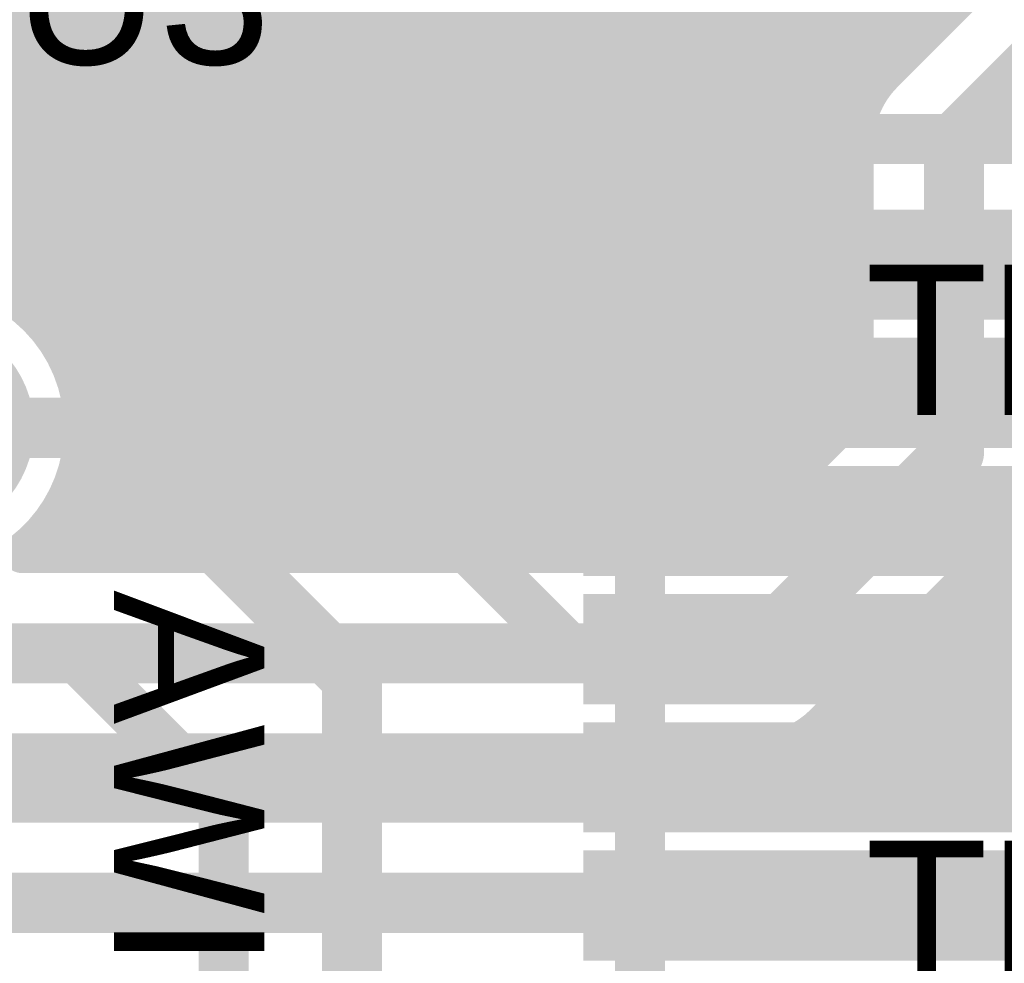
# Model space of a CAD drawing. Extents: x 7.17 to 14.1, y 4 to 11.75.
# Tile 84 of 189: x 9.45 to 9.64, y 7.4 to 7.59. Entities that reach past the tile are written whole.
import ezdxf

# ---------------------------------------------------------------- set-up
doc = ezdxf.new("R2010")
doc.units = 0
doc.layers.get('0').update_dxf_attribs({"linetype": 'CONTINUOUS'})
for name, color, linetype in [('BOTTOMLAYER', 5, 'CONTINUOUS'), ('BOTTOMSOLDER', 6, 'CONTINUOUS'), ('MECHANICAL1', 6, 'CONTINUOUS'), ('TOPLAYER', 1, 'CONTINUOUS'), ('TOPOVERLAY', 2, 'CONTINUOUS'), ('TOPPASTE', 8, 'CONTINUOUS'), ('TOPSOLDER', 216, 'CONTINUOUS')]:
    doc.layers.add(name, color=color, linetype=linetype)

# ---------------------------------------------------------------- blocks, each defined once
blk = doc.blocks.new('SSOP_28_110')
at = {"layer": 'TOPLAYER'}
for points in [[(0.2153, -0.007082), (0.2953, -0.007082), (0.2153, 0.006918), (0.2953, 0.006918)], [(0.2153, -0.032672), (0.2953, -0.032672), (0.2153, -0.018672), (0.2953, -0.018672)], [(0.2153, -0.058263), (0.2953, -0.058263), (0.2153, -0.044263), (0.2953, -0.044263)], [(0.2153, -0.083853), (0.2953, -0.083853), (0.2153, -0.069853), (0.2953, -0.069853)], [(0.2153, -0.109443), (0.2953, -0.109443), (0.2153, -0.095443), (0.2953, -0.095443)], [(0.2153, -0.135033), (0.2953, -0.135033), (0.2153, -0.121033), (0.2953, -0.121033)]]:
    blk.add_solid(points, dxfattribs=at)
at = {"layer": 'TOPOVERLAY', "const_width": 0.01}
blk.add_lwpolyline([(0.17, 0.025, -1), (0.09, 0.025)], format="xyb", dxfattribs=at)
blk.add_lwpolyline([(0.17, 0.025), (0.315, 0.025)], dxfattribs=at)
at = {"layer": 'TOPOVERLAY', "const_width": 0.005}
blk.add_lwpolyline([(0.1675, 0.025, 1), (0.1725, 0.025, 1)], format="xyb", close=True, dxfattribs=at)
blk.add_lwpolyline([(0.1675, 0.025, 1), (0.1725, 0.025, 1)], format="xyb", close=True, dxfattribs=at)
at = {"layer": 'TOPPASTE'}
for points in [[(0.2153, -0.007082), (0.2953, -0.007082), (0.2153, 0.006918), (0.2953, 0.006918)], [(0.2153, -0.032672), (0.2953, -0.032672), (0.2153, -0.018672), (0.2953, -0.018672)], [(0.2153, -0.058263), (0.2953, -0.058263), (0.2153, -0.044263), (0.2953, -0.044263)], [(0.2153, -0.083853), (0.2953, -0.083853), (0.2153, -0.069853), (0.2953, -0.069853)], [(0.2153, -0.109443), (0.2953, -0.109443), (0.2153, -0.095443), (0.2953, -0.095443)], [(0.2153, -0.135033), (0.2953, -0.135033), (0.2153, -0.121033), (0.2953, -0.121033)]]:
    blk.add_solid(points, dxfattribs=at)
at = {"layer": 'TOPSOLDER'}
for points in [[(0.2113, -0.011082), (0.2993, -0.011082), (0.2113, 0.010918), (0.2993, 0.010918)], [(0.2113, -0.036672), (0.2993, -0.036672), (0.2113, -0.014672), (0.2993, -0.014672)], [(0.2113, -0.062263), (0.2993, -0.062263), (0.2113, -0.040263), (0.2993, -0.040263)], [(0.2113, -0.087853), (0.2993, -0.087853), (0.2113, -0.065853), (0.2993, -0.065853)], [(0.2113, -0.113443), (0.2993, -0.113443), (0.2113, -0.091443), (0.2993, -0.091443)], [(0.2113, -0.139033), (0.2993, -0.139033), (0.2113, -0.117033), (0.2993, -0.117033)]]:
    blk.add_solid(points, dxfattribs=at)

msp = doc.modelspace()

# ---------------------------------------------------------------- linework, layer by layer
at = {"layer": 'BOTTOMLAYER'}
for points, const_width in [([(9.30412, 7.680604), (9.50482, 7.479904)], 0.008), ([(9.403868, 7.679852), (9.594068, 7.489652)], 0.008), ([(9.503605, 7.67911), (9.613938, 7.568777)], 0.008), ([(9.45587, 7.518395), (9.613404, 7.675929)], 0.008), ([(9.302129, 7.675524), (9.497749, 7.479904)], 0.008), ([(9.401807, 7.674841), (9.590532, 7.486116)], 0.008), ([(9.501476, 7.674167), (9.612653, 7.562991)], 0.008), ([(9.399292, 7.670285), (9.586996, 7.482581)], 0.008), ([(9.377526, 7.524904), (9.521461, 7.668839)], 0.008), ([(9.457783, 7.513236), (9.613404, 7.668857)], 0.008), ([(9.498901, 7.669672), (9.612604, 7.555969)], 0.008), ([(9.396365, 7.666141), (9.582602, 7.479904)], 0.008), ([(9.384597, 7.524904), (9.524522, 7.664828)], 0.008), ([(9.495917, 7.665584), (9.612604, 7.548897)], 0.008), ([(9.393049, 7.662386), (9.575531, 7.479904)], 0.008), ([(9.492547, 7.661884), (9.612604, 7.541826)], 0.008), ([(9.391668, 7.524904), (9.527967, 7.661202)], 0.008), ([(9.458821, 7.507203), (9.613404, 7.661786)], 0.008), ([(9.389351, 7.659013), (9.56846, 7.479904)], 0.008), ([(9.398739, 7.524904), (9.531794, 7.657959)], 0.008), ([(9.453277, 7.522873), (9.58973, 7.659325)], 0.008), ([(9.488795, 7.658564), (9.612604, 7.534755)], 0.008), ([(9.385267, 7.656026), (9.561389, 7.479904)], 0.008), ([(9.531931, 7.657855), (9.616428, 7.573358)], 0.008), ([(9.337593, 7.654202), (9.511891, 7.479904)], 0.008), ([(9.414583, 7.533676), (9.536013, 7.655107)], 0.008), ([(9.435161, 7.65563), (9.597603, 7.493187)], 0.008), ([(9.458489, 7.4998), (9.613404, 7.654715)], 0.008), ([(9.484654, 7.655634), (9.612604, 7.527684)], 0.008), ([(9.380775, 7.653447), (9.554318, 7.479904)], 0.008), ([(9.42422, 7.536243), (9.540651, 7.652673)], 0.008), ([(9.480102, 7.653116), (9.612604, 7.520613)], 0.008), ([(9.375836, 7.651314), (9.547247, 7.479904)], 0.008), ([(9.431221, 7.536172), (9.545754, 7.650705)], 0.008), ([(9.447743, 7.650118), (9.601139, 7.496723)], 0.008), ([(9.450091, 7.526758), (9.574031, 7.650698)], 0.008), ([(9.475095, 7.651051), (9.612604, 7.513542)], 0.008), ([(9.546332, 7.650525), (9.61979, 7.577067)], 0.008), ([(9.349092, 7.649775), (9.518962, 7.479904)], 0.008), ([(9.357368, 7.648569), (9.526033, 7.479904)], 0.008), ([(9.3643, 7.648708), (9.533104, 7.479904)], 0.008), ([(9.370383, 7.649696), (9.540176, 7.479904)], 0.008), ([(9.43702, 7.534901), (9.551403, 7.649284)], 0.008), ([(9.442006, 7.532815), (9.557741, 7.64855)], 0.008), ([(9.44634, 7.530078), (9.565047, 7.648785)], 0.008), ([(9.452735, 7.479904), (9.621331, 7.6485)], 0.008), ([(9.454354, 7.488594), (9.61426, 7.6485)], 0.008), ([(9.456292, 7.64864), (9.604674, 7.500259)], 0.008), ([(9.459806, 7.479904), (9.628402, 7.6485)], 0.008), ([(9.463374, 7.64863), (9.60821, 7.503794)], 0.008), ([(9.466877, 7.479904), (9.635473, 7.6485)], 0.008), ([(9.469561, 7.649514), (9.611745, 7.50733)], 0.008), ([(9.473948, 7.479904), (9.642544, 7.6485)], 0.008), ([(9.481019, 7.479904), (9.649615, 7.6485)], 0.008), ([(9.48809, 7.479904), (9.656686, 7.6485)], 0.008), ([(9.495162, 7.479904), (9.663757, 7.6485)], 0.008), ([(9.502233, 7.479904), (9.670829, 7.6485)], 0.008), ([(9.509304, 7.479904), (9.6779, 7.6485)], 0.008), ([(9.516375, 7.479904), (9.684971, 7.6485)], 0.008), ([(9.555188, 7.64874), (9.623326, 7.580602)], 0.008), ([(9.56243, 7.648569), (9.626862, 7.584138)], 0.008), ([(9.568726, 7.649344), (9.630397, 7.587673)], 0.008), ([(9.618494, 7.57577), (9.65843, 7.615706)], 0.008), ([(9.632604, 7.561596), (9.672604, 7.601596)], 0.012), ([(9.523446, 7.479904), (9.615494, 7.571952)], 0.008), ([(9.632604, 7.499904), (9.632604, 7.561596)], 0.012), ([(9.530517, 7.479904), (9.612608, 7.561995)], 0.008), ([(9.612604, 7.508188), (9.612604, 7.561596)], 0.008), ([(9.537588, 7.479904), (9.612604, 7.55492)], 0.008), ([(9.544659, 7.479904), (9.612604, 7.547849)], 0.008), ([(9.55173, 7.479904), (9.612604, 7.540778)], 0.008), ([(9.558801, 7.479904), (9.612604, 7.533707)], 0.008), ([(9.565872, 7.479904), (9.612604, 7.526636)], 0.008), ([(9.593833, 7.430082), (9.688599, 7.524849)], 0.008), ([(9.572944, 7.479904), (9.612604, 7.519564)], 0.008), ([(9.600904, 7.430082), (9.689679, 7.518857)], 0.008), ([(9.45794, 7.512642), (9.490678, 7.479904)], 0.008), ([(9.580015, 7.479904), (9.612604, 7.512493)], 0.008), ([(9.607975, 7.430082), (9.69137, 7.513477)], 0.008), ([(9.615046, 7.430082), (9.693564, 7.5086)], 0.008), ([(9.58432, 7.479904), (9.612604, 7.508188)], 0.008), ([(9.458904, 7.504607), (9.483607, 7.479904)], 0.008), ([(9.622117, 7.430082), (9.696198, 7.504163)], 0.008), ([(9.592604, 7.459904), (9.632604, 7.499904)], 0.012), ([(9.629188, 7.430082), (9.699236, 7.50013)], 0.008), ([(9.458193, 7.498246), (9.476536, 7.479904)], 0.008), ([(9.636259, 7.430082), (9.702659, 7.496482)], 0.008), ([(9.456511, 7.492858), (9.469465, 7.479904)], 0.008), ([(9.64333, 7.430082), (9.706464, 7.493216)], 0.008), ([(9.454106, 7.488192), (9.462393, 7.479904)], 0.008), ([(9.606778, 7.445794), (9.646714, 7.48573)], 0.008), ([(9.45109, 7.484137), (9.455322, 7.479904)], 0.008), ([(9.643565, 7.482581), (9.693917, 7.432229)], 0.008), ([(9.446569, 7.479904), (9.58432, 7.479904)], 0.008), ([(9.64003, 7.479045), (9.688993, 7.430082)], 0.008), ([(9.636494, 7.47551), (9.681922, 7.430082)], 0.008), ([(9.632959, 7.471974), (9.674851, 7.430082)], 0.008), ([(9.629423, 7.468439), (9.66778, 7.430082)], 0.008), ([(9.625887, 7.464903), (9.660709, 7.430082)], 0.008), ([(9.422405, 7.459904), (9.592604, 7.459904)], 0.012), ([(9.622352, 7.461368), (9.653637, 7.430082)], 0.008), ([(9.618816, 7.457832), (9.646566, 7.430082)], 0.008), ([(9.615281, 7.454296), (9.639495, 7.430082)], 0.008), ([(9.611745, 7.450761), (9.632424, 7.430082)], 0.008), ([(9.60821, 7.447225), (9.625353, 7.430082)], 0.008), ([(9.604522, 7.443842), (9.618282, 7.430082)], 0.008), ([(9.430689, 7.439904), (9.592604, 7.439904)], 0.008), ([(9.438268, 7.430082), (9.44809, 7.439904)], 0.008), ([(9.438754, 7.439904), (9.448576, 7.430082)], 0.008), ([(9.445339, 7.430082), (9.455162, 7.439904)], 0.008), ([(9.445825, 7.439904), (9.455647, 7.430082)], 0.008), ([(9.452411, 7.430082), (9.462233, 7.439904)], 0.008), ([(9.452896, 7.439904), (9.462718, 7.430082)], 0.008), ([(9.459482, 7.430082), (9.469304, 7.439904)], 0.008), ([(9.459967, 7.439904), (9.469789, 7.430082)], 0.008), ([(9.466553, 7.430082), (9.476375, 7.439904)], 0.008), ([(9.467038, 7.439904), (9.47686, 7.430082)], 0.008), ([(9.473624, 7.430082), (9.483446, 7.439904)], 0.008), ([(9.474109, 7.439904), (9.483931, 7.430082)], 0.008), ([(9.480695, 7.430082), (9.490517, 7.439904)], 0.008), ([(9.48118, 7.439904), (9.491002, 7.430082)], 0.008), ([(9.487766, 7.430082), (9.497588, 7.439904)], 0.008), ([(9.488251, 7.439904), (9.498073, 7.430082)], 0.008), ([(9.494837, 7.430082), (9.504659, 7.439904)], 0.008), ([(9.495322, 7.439904), (9.505144, 7.430082)], 0.008), ([(9.501908, 7.430082), (9.51173, 7.439904)], 0.008), ([(9.502393, 7.439904), (9.512215, 7.430082)], 0.008), ([(9.508979, 7.430082), (9.518801, 7.439904)], 0.008), ([(9.509464, 7.439904), (9.519286, 7.430082)], 0.008), ([(9.516051, 7.430082), (9.525873, 7.439904)], 0.008), ([(9.516536, 7.439904), (9.526358, 7.430082)], 0.008), ([(9.523122, 7.430082), (9.532944, 7.439904)], 0.008), ([(9.523607, 7.439904), (9.533429, 7.430082)], 0.008), ([(9.530193, 7.430082), (9.540015, 7.439904)], 0.008), ([(9.530678, 7.439904), (9.5405, 7.430082)], 0.008), ([(9.537264, 7.430082), (9.547086, 7.439904)], 0.008), ([(9.537749, 7.439904), (9.547571, 7.430082)], 0.008), ([(9.544335, 7.430082), (9.554157, 7.439904)], 0.008), ([(9.54482, 7.439904), (9.554642, 7.430082)], 0.008), ([(9.551406, 7.430082), (9.561228, 7.439904)], 0.008), ([(9.551891, 7.439904), (9.561713, 7.430082)], 0.008), ([(9.558477, 7.430082), (9.568299, 7.439904)], 0.008), ([(9.558962, 7.439904), (9.568784, 7.430082)], 0.008), ([(9.565548, 7.430082), (9.57537, 7.439904)], 0.008), ([(9.566033, 7.439904), (9.575855, 7.430082)], 0.008), ([(9.572619, 7.430082), (9.582441, 7.439904)], 0.008), ([(9.573104, 7.439904), (9.582926, 7.430082)], 0.008), ([(9.57969, 7.430082), (9.589512, 7.439904)], 0.008), ([(9.580175, 7.439904), (9.589998, 7.430082)], 0.008), ([(9.586761, 7.430082), (9.597094, 7.440415)], 0.008), ([(9.587247, 7.439904), (9.597069, 7.430082)], 0.008), ([(9.59425, 7.439972), (9.60414, 7.430082)], 0.008), ([(9.599979, 7.441313), (9.611211, 7.430082)], 0.008), ([(9.420867, 7.430082), (9.692825, 7.430082)], 0.008), ([(9.419986, 7.410082), (9.734804, 7.410082)], 0.012)]:
    msp.add_lwpolyline(points, dxfattribs=dict(at, const_width=const_width))
for points, const_width in [([(9.628397, 7.587673, 1), (9.632397, 7.587673, 1)], 0.004), ([(9.624861, 7.584138, 1), (9.628861, 7.584138, 1)], 0.004), ([(9.621326, 7.580602, 1), (9.625326, 7.580602, 1)], 0.004), ([(9.616462, 7.575738, 1), (9.620462, 7.575738, 1)], 0.004), ([(9.616494, 7.57577, 1), (9.620494, 7.57577, 1)], 0.004), ([(9.616494, 7.57577, 1), (9.620494, 7.57577, 1)], 0.004), ([(9.61779, 7.577067, 1), (9.62179, 7.577067, 1)], 0.004), ([(9.613494, 7.571952, 1), (9.617494, 7.571952, 1)], 0.004), ([(9.614428, 7.573358, 1), (9.618428, 7.573358, 1)], 0.004), ([(9.611938, 7.568777, 1), (9.615938, 7.568777, 1)], 0.004), ([(9.629604, 7.561596, 1), (9.635604, 7.561596, 1)], 0.006), ([(9.629604, 7.561596, 1), (9.635604, 7.561596, 1)], 0.006), ([(9.610604, 7.561596, 1), (9.614604, 7.561596, 1)], 0.004), ([(9.610604, 7.561596, 1), (9.614604, 7.561596, 1)], 0.004), ([(9.610604, 7.561596, 1), (9.614604, 7.561596, 1)], 0.004), ([(9.610608, 7.561995, 1), (9.614608, 7.561995, 1)], 0.004), ([(9.610653, 7.562991, 1), (9.614653, 7.562991, 1)], 0.004), ([(9.610604, 7.555969, 1), (9.614604, 7.555969, 1)], 0.004), ([(9.610604, 7.55492, 1), (9.614604, 7.55492, 1)], 0.004), ([(9.610604, 7.548897, 1), (9.614604, 7.548897, 1)], 0.004), ([(9.610604, 7.547849, 1), (9.614604, 7.547849, 1)], 0.004), ([(9.610604, 7.541826, 1), (9.614604, 7.541826, 1)], 0.004), ([(9.610604, 7.540778, 1), (9.614604, 7.540778, 1)], 0.004), ([(9.610604, 7.534755, 1), (9.614604, 7.534755, 1)], 0.004), ([(9.610604, 7.533707, 1), (9.614604, 7.533707, 1)], 0.004), ([(9.44434, 7.530078, 1), (9.44834, 7.530078, 1)], 0.004), ([(9.448091, 7.526758, 1), (9.452091, 7.526758, 1)], 0.004), ([(9.610604, 7.527684, 1), (9.614604, 7.527684, 1)], 0.004), ([(9.610604, 7.526636, 1), (9.614604, 7.526636, 1)], 0.004), ([(9.451277, 7.522873, 1), (9.455277, 7.522873, 1)], 0.004), ([(9.610604, 7.520613, 1), (9.614604, 7.520613, 1)], 0.004), ([(9.45387, 7.518395, 1), (9.45787, 7.518395, 1)], 0.004), ([(9.610604, 7.519564, 1), (9.614604, 7.519564, 1)], 0.004), ([(9.455783, 7.513236, 1), (9.459783, 7.513236, 1)], 0.004), ([(9.45594, 7.512642, 1), (9.45994, 7.512642, 1)], 0.004), ([(9.610604, 7.513542, 1), (9.614604, 7.513542, 1)], 0.004), ([(9.610604, 7.512493, 1), (9.614604, 7.512493, 1)], 0.004), ([(9.456821, 7.507203, 1), (9.460821, 7.507203, 1)], 0.004), ([(9.609745, 7.50733, 1), (9.613745, 7.50733, 1)], 0.004), ([(9.610604, 7.508188, 1), (9.614604, 7.508188, 1)], 0.004), ([(9.610604, 7.508188, 1), (9.614604, 7.508188, 1)], 0.004), ([(9.456904, 7.504607, 1), (9.460904, 7.504607, 1)], 0.004), ([(9.456905, 7.504904, 1), (9.460905, 7.504904, 1)], 0.004), ([(9.456905, 7.504904, 1), (9.460905, 7.504904, 1)], 0.004), ([(9.60621, 7.503794, 1), (9.61021, 7.503794, 1)], 0.004), ([(9.629604, 7.499904, 1), (9.635604, 7.499904, 1)], 0.006), ([(9.629604, 7.499904, 1), (9.635604, 7.499904, 1)], 0.006), ([(9.456489, 7.4998, 1), (9.460489, 7.4998, 1)], 0.004), ([(9.602674, 7.500259, 1), (9.606674, 7.500259, 1)], 0.004), ([(9.456193, 7.498246, 1), (9.460193, 7.498246, 1)], 0.004), ([(9.599139, 7.496723, 1), (9.603139, 7.496723, 1)], 0.004), ([(9.454511, 7.492858, 1), (9.458511, 7.492858, 1)], 0.004), ([(9.595603, 7.493187, 1), (9.599603, 7.493187, 1)], 0.004), ([(9.592068, 7.489652, 1), (9.596068, 7.489652, 1)], 0.004), ([(9.452106, 7.488192, 1), (9.456106, 7.488192, 1)], 0.004), ([(9.452354, 7.488594, 1), (9.456354, 7.488594, 1)], 0.004), ([(9.588532, 7.486116, 1), (9.592532, 7.486116, 1)], 0.004), ([(9.44909, 7.484137, 1), (9.45309, 7.484137, 1)], 0.004), ([(9.584997, 7.482581, 1), (9.588997, 7.482581, 1)], 0.004), ([(9.641565, 7.482581, 1), (9.645565, 7.482581, 1)], 0.004), ([(9.444569, 7.479904, 1), (9.448569, 7.479904, 1)], 0.004), ([(9.444569, 7.479904, 1), (9.448569, 7.479904, 1)], 0.004), ([(9.450735, 7.479904, 1), (9.454735, 7.479904, 1)], 0.004), ([(9.453322, 7.479904, 1), (9.457322, 7.479904, 1)], 0.004), ([(9.457806, 7.479904, 1), (9.461806, 7.479904, 1)], 0.004), ([(9.460393, 7.479904, 1), (9.464393, 7.479904, 1)], 0.004), ([(9.464877, 7.479904, 1), (9.468877, 7.479904, 1)], 0.004), ([(9.467465, 7.479904, 1), (9.471464, 7.479904, 1)], 0.004), ([(9.471948, 7.479904, 1), (9.475948, 7.479904, 1)], 0.004), ([(9.474536, 7.479904, 1), (9.478536, 7.479904, 1)], 0.004), ([(9.479019, 7.479904, 1), (9.483019, 7.479904, 1)], 0.004), ([(9.481607, 7.479904, 1), (9.485607, 7.479904, 1)], 0.004), ([(9.48609, 7.479904, 1), (9.49009, 7.479904, 1)], 0.004), ([(9.488678, 7.479904, 1), (9.492678, 7.479904, 1)], 0.004), ([(9.493161, 7.479904, 1), (9.497162, 7.479904, 1)], 0.004), ([(9.495749, 7.479904, 1), (9.499749, 7.479904, 1)], 0.004), ([(9.500233, 7.479904, 1), (9.504233, 7.479904, 1)], 0.004), ([(9.50282, 7.479904, 1), (9.50682, 7.479904, 1)], 0.004), ([(9.507304, 7.479904, 1), (9.511304, 7.479904, 1)], 0.004), ([(9.509891, 7.479904, 1), (9.513891, 7.479904, 1)], 0.004), ([(9.514375, 7.479904, 1), (9.518375, 7.479904, 1)], 0.004), ([(9.516962, 7.479904, 1), (9.520962, 7.479904, 1)], 0.004), ([(9.521446, 7.479904, 1), (9.525446, 7.479904, 1)], 0.004), ([(9.524033, 7.479904, 1), (9.528033, 7.479904, 1)], 0.004), ([(9.528517, 7.479904, 1), (9.532517, 7.479904, 1)], 0.004), ([(9.531104, 7.479904, 1), (9.535104, 7.479904, 1)], 0.004), ([(9.535588, 7.479904, 1), (9.539588, 7.479904, 1)], 0.004), ([(9.538175, 7.479904, 1), (9.542176, 7.479904, 1)], 0.004), ([(9.542659, 7.479904, 1), (9.546659, 7.479904, 1)], 0.004), ([(9.545247, 7.479904, 1), (9.549247, 7.479904, 1)], 0.004), ([(9.54973, 7.479904, 1), (9.55373, 7.479904, 1)], 0.004), ([(9.552318, 7.479904, 1), (9.556318, 7.479904, 1)], 0.004), ([(9.556801, 7.479904, 1), (9.560801, 7.479904, 1)], 0.004), ([(9.559389, 7.479904, 1), (9.563389, 7.479904, 1)], 0.004), ([(9.563873, 7.479904, 1), (9.567873, 7.479904, 1)], 0.004), ([(9.56646, 7.479904, 1), (9.57046, 7.479904, 1)], 0.004), ([(9.570944, 7.479904, 1), (9.574944, 7.479904, 1)], 0.004), ([(9.573531, 7.479904, 1), (9.577531, 7.479904, 1)], 0.004), ([(9.578015, 7.479904, 1), (9.582015, 7.479904, 1)], 0.004), ([(9.580602, 7.479904, 1), (9.584602, 7.479904, 1)], 0.004), ([(9.58232, 7.479904, 1), (9.58632, 7.479904, 1)], 0.004), ([(9.58232, 7.479904, 1), (9.58632, 7.479904, 1)], 0.004), ([(9.63803, 7.479045, 1), (9.64203, 7.479045, 1)], 0.004), ([(9.634494, 7.47551, 1), (9.638494, 7.47551, 1)], 0.004), ([(9.630959, 7.471974, 1), (9.634958, 7.471974, 1)], 0.004), ([(9.627423, 7.468439, 1), (9.631423, 7.468439, 1)], 0.004), ([(9.623887, 7.464903, 1), (9.627887, 7.464903, 1)], 0.004), ([(9.589604, 7.459904, 1), (9.595604, 7.459904, 1)], 0.006), ([(9.589604, 7.459904, 1), (9.595604, 7.459904, 1)], 0.006), ([(9.620352, 7.461368, 1), (9.624352, 7.461368, 1)], 0.004), ([(9.616816, 7.457832, 1), (9.620816, 7.457832, 1)], 0.004), ([(9.613281, 7.454296, 1), (9.617281, 7.454296, 1)], 0.004), ([(9.609745, 7.450761, 1), (9.613745, 7.450761, 1)], 0.004), ([(9.604746, 7.445762, 1), (9.608746, 7.445762, 1)], 0.004), ([(9.604778, 7.445794, 1), (9.608778, 7.445794, 1)], 0.004), ([(9.604778, 7.445794, 1), (9.608778, 7.445794, 1)], 0.004), ([(9.60621, 7.447225, 1), (9.61021, 7.447225, 1)], 0.004), ([(9.602521, 7.443842, 1), (9.606521, 7.443842, 1)], 0.004), ([(9.443825, 7.439904, 1), (9.447825, 7.439904, 1)], 0.004), ([(9.44609, 7.439904, 1), (9.45009, 7.439904, 1)], 0.004), ([(9.450896, 7.439904, 1), (9.454896, 7.439904, 1)], 0.004), ([(9.453162, 7.439904, 1), (9.457161, 7.439904, 1)], 0.004), ([(9.457967, 7.439904, 1), (9.461967, 7.439904, 1)], 0.004), ([(9.460233, 7.439904, 1), (9.464233, 7.439904, 1)], 0.004), ([(9.465038, 7.439904, 1), (9.469038, 7.439904, 1)], 0.004), ([(9.467304, 7.439904, 1), (9.471304, 7.439904, 1)], 0.004), ([(9.472109, 7.439904, 1), (9.476109, 7.439904, 1)], 0.004), ([(9.474375, 7.439904, 1), (9.478375, 7.439904, 1)], 0.004), ([(9.47918, 7.439904, 1), (9.48318, 7.439904, 1)], 0.004), ([(9.481446, 7.439904, 1), (9.485446, 7.439904, 1)], 0.004), ([(9.486251, 7.439904, 1), (9.490251, 7.439904, 1)], 0.004), ([(9.488517, 7.439904, 1), (9.492517, 7.439904, 1)], 0.004), ([(9.493322, 7.439904, 1), (9.497322, 7.439904, 1)], 0.004), ([(9.495588, 7.439904, 1), (9.499588, 7.439904, 1)], 0.004), ([(9.500393, 7.439904, 1), (9.504393, 7.439904, 1)], 0.004), ([(9.502659, 7.439904, 1), (9.506659, 7.439904, 1)], 0.004), ([(9.507464, 7.439904, 1), (9.511465, 7.439904, 1)], 0.004), ([(9.50973, 7.439904, 1), (9.51373, 7.439904, 1)], 0.004), ([(9.514536, 7.439904, 1), (9.518536, 7.439904, 1)], 0.004), ([(9.516801, 7.439904, 1), (9.520801, 7.439904, 1)], 0.004), ([(9.521607, 7.439904, 1), (9.525607, 7.439904, 1)], 0.004), ([(9.523872, 7.439904, 1), (9.527873, 7.439904, 1)], 0.004), ([(9.528678, 7.439904, 1), (9.532678, 7.439904, 1)], 0.004), ([(9.530944, 7.439904, 1), (9.534944, 7.439904, 1)], 0.004), ([(9.535749, 7.439904, 1), (9.539749, 7.439904, 1)], 0.004), ([(9.538015, 7.439904, 1), (9.542015, 7.439904, 1)], 0.004), ([(9.54282, 7.439904, 1), (9.54682, 7.439904, 1)], 0.004), ([(9.545086, 7.439904, 1), (9.549086, 7.439904, 1)], 0.004), ([(9.549891, 7.439904, 1), (9.553891, 7.439904, 1)], 0.004), ([(9.552157, 7.439904, 1), (9.556157, 7.439904, 1)], 0.004), ([(9.556962, 7.439904, 1), (9.560962, 7.439904, 1)], 0.004), ([(9.559228, 7.439904, 1), (9.563228, 7.439904, 1)], 0.004), ([(9.564033, 7.439904, 1), (9.568033, 7.439904, 1)], 0.004), ([(9.566299, 7.439904, 1), (9.570299, 7.439904, 1)], 0.004), ([(9.571104, 7.439904, 1), (9.575104, 7.439904, 1)], 0.004), ([(9.57337, 7.439904, 1), (9.57737, 7.439904, 1)], 0.004), ([(9.578176, 7.439904, 1), (9.582175, 7.439904, 1)], 0.004), ([(9.580441, 7.439904, 1), (9.584441, 7.439904, 1)], 0.004), ([(9.585247, 7.439904, 1), (9.589247, 7.439904, 1)], 0.004), ([(9.587512, 7.439904, 1), (9.591512, 7.439904, 1)], 0.004), ([(9.590604, 7.439904, 1), (9.594604, 7.439904, 1)], 0.004), ([(9.590604, 7.439904, 1), (9.594604, 7.439904, 1)], 0.004), ([(9.590604, 7.439904, 1), (9.594604, 7.439904, 1)], 0.004), ([(9.59225, 7.439972, 1), (9.59625, 7.439972, 1)], 0.004), ([(9.595094, 7.440415, 1), (9.599094, 7.440415, 1)], 0.004), ([(9.597979, 7.441313, 1), (9.601979, 7.441313, 1)], 0.004), ([(9.44334, 7.430082, 1), (9.44734, 7.430082, 1)], 0.004), ([(9.446575, 7.430082, 1), (9.450575, 7.430082, 1)], 0.004), ([(9.450411, 7.430082, 1), (9.454411, 7.430082, 1)], 0.004), ([(9.453647, 7.430082, 1), (9.457647, 7.430082, 1)], 0.004), ([(9.457482, 7.430082, 1), (9.461482, 7.430082, 1)], 0.004), ([(9.460718, 7.430082, 1), (9.464718, 7.430082, 1)], 0.004), ([(9.464553, 7.430082, 1), (9.468553, 7.430082, 1)], 0.004), ([(9.467789, 7.430082, 1), (9.471789, 7.430082, 1)], 0.004), ([(9.471624, 7.430082, 1), (9.475624, 7.430082, 1)], 0.004), ([(9.47486, 7.430082, 1), (9.47886, 7.430082, 1)], 0.004), ([(9.478695, 7.430082, 1), (9.482695, 7.430082, 1)], 0.004), ([(9.481931, 7.430082, 1), (9.485931, 7.430082, 1)], 0.004), ([(9.485766, 7.430082, 1), (9.489766, 7.430082, 1)], 0.004), ([(9.489002, 7.430082, 1), (9.493002, 7.430082, 1)], 0.004), ([(9.492837, 7.430082, 1), (9.496837, 7.430082, 1)], 0.004), ([(9.496073, 7.430082, 1), (9.500073, 7.430082, 1)], 0.004), ([(9.499908, 7.430082, 1), (9.503908, 7.430082, 1)], 0.004), ([(9.503144, 7.430082, 1), (9.507144, 7.430082, 1)], 0.004), ([(9.506979, 7.430082, 1), (9.510979, 7.430082, 1)], 0.004), ([(9.510215, 7.430082, 1), (9.514215, 7.430082, 1)], 0.004), ([(9.51405, 7.430082, 1), (9.51805, 7.430082, 1)], 0.004), ([(9.517287, 7.430082, 1), (9.521287, 7.430082, 1)], 0.004), ([(9.521122, 7.430082, 1), (9.525122, 7.430082, 1)], 0.004), ([(9.524358, 7.430082, 1), (9.528358, 7.430082, 1)], 0.004), ([(9.528193, 7.430082, 1), (9.532193, 7.430082, 1)], 0.004), ([(9.531429, 7.430082, 1), (9.535429, 7.430082, 1)], 0.004), ([(9.535264, 7.430082, 1), (9.539264, 7.430082, 1)], 0.004), ([(9.5385, 7.430082, 1), (9.5425, 7.430082, 1)], 0.004), ([(9.542335, 7.430082, 1), (9.546335, 7.430082, 1)], 0.004), ([(9.545571, 7.430082, 1), (9.549571, 7.430082, 1)], 0.004), ([(9.549406, 7.430082, 1), (9.553406, 7.430082, 1)], 0.004), ([(9.552642, 7.430082, 1), (9.556642, 7.430082, 1)], 0.004), ([(9.556477, 7.430082, 1), (9.560477, 7.430082, 1)], 0.004), ([(9.559713, 7.430082, 1), (9.563713, 7.430082, 1)], 0.004), ([(9.563548, 7.430082, 1), (9.567548, 7.430082, 1)], 0.004), ([(9.566784, 7.430082, 1), (9.570784, 7.430082, 1)], 0.004), ([(9.570619, 7.430082, 1), (9.574619, 7.430082, 1)], 0.004), ([(9.573855, 7.430082, 1), (9.577855, 7.430082, 1)], 0.004), ([(9.57769, 7.430082, 1), (9.58169, 7.430082, 1)], 0.004), ([(9.580926, 7.430082, 1), (9.584926, 7.430082, 1)], 0.004), ([(9.584762, 7.430082, 1), (9.588762, 7.430082, 1)], 0.004), ([(9.587998, 7.430082, 1), (9.591997, 7.430082, 1)], 0.004), ([(9.591833, 7.430082, 1), (9.595833, 7.430082, 1)], 0.004), ([(9.595069, 7.430082, 1), (9.599069, 7.430082, 1)], 0.004), ([(9.598904, 7.430082, 1), (9.602904, 7.430082, 1)], 0.004), ([(9.60214, 7.430082, 1), (9.60614, 7.430082, 1)], 0.004), ([(9.605975, 7.430082, 1), (9.609975, 7.430082, 1)], 0.004), ([(9.609211, 7.430082, 1), (9.613211, 7.430082, 1)], 0.004), ([(9.613046, 7.430082, 1), (9.617046, 7.430082, 1)], 0.004), ([(9.616282, 7.430082, 1), (9.620282, 7.430082, 1)], 0.004), ([(9.620117, 7.430082, 1), (9.624117, 7.430082, 1)], 0.004), ([(9.623353, 7.430082, 1), (9.627353, 7.430082, 1)], 0.004), ([(9.627188, 7.430082, 1), (9.631188, 7.430082, 1)], 0.004), ([(9.630424, 7.430082, 1), (9.634424, 7.430082, 1)], 0.004), ([(9.634259, 7.430082, 1), (9.638259, 7.430082, 1)], 0.004), ([(9.637495, 7.430082, 1), (9.641495, 7.430082, 1)], 0.004), ([(9.64133, 7.430082, 1), (9.64533, 7.430082, 1)], 0.004), ([(9.644566, 7.430082, 1), (9.648566, 7.430082, 1)], 0.004)]:
    msp.add_lwpolyline(points, format="xyb", close=True, dxfattribs=dict(at, const_width=const_width))
at = {"layer": 'BOTTOMLAYER', "const_width": 0.008}
for points in [[(9.612604, 7.561596, -0.199496), (9.618494, 7.57577)], [(9.612604, 7.561596, -0.198912), (9.618462, 7.575738)], [(9.403069, 7.524904, -0.704024), (9.458905, 7.504904)], [(9.458905, 7.504904, -0.233296), (9.446569, 7.479904)], [(9.606778, 7.445794, -0.199496), (9.592604, 7.439904)], [(9.606746, 7.445762, -0.198912), (9.592604, 7.439904)]]:
    msp.add_lwpolyline(points, format="xyb", dxfattribs=at)
at = {"layer": 'BOTTOMSOLDER', "const_width": 0.0215}
msp.add_lwpolyline([(9.416655, 7.504904, 1), (9.438155, 7.504904, 1)], format="xyb", close=True, dxfattribs=at)
at = {"layer": 'MECHANICAL1', "const_width": 0.01}
msp.add_lwpolyline([(9.499904, 7.5575, -1), (9.439904, 7.5575)], format="xyb", dxfattribs=at)
for points in [[(9.499904, 7.5575), (9.569904, 7.5575)], [(9.569904, 7.5375), (9.569904, 7.5575)], [(9.569904, 7.1825), (9.569904, 7.5375)]]:
    msp.add_lwpolyline(points, dxfattribs=at)
at = {"layer": 'MECHANICAL1', "const_width": 0.005}
for points in [[(9.497404, 7.5575, 1), (9.502404, 7.5575, 1)], [(9.497404, 7.5575, 1), (9.502404, 7.5575, 1)], [(9.567404, 7.5575, 1), (9.572404, 7.5575, 1)], [(9.567404, 7.5575, 1), (9.572404, 7.5575, 1)], [(9.567404, 7.5375, 1), (9.572404, 7.5375, 1)], [(9.567404, 7.5375, 1), (9.572404, 7.5375, 1)]]:
    msp.add_lwpolyline(points, format="xyb", close=True, dxfattribs=at)
at = {"layer": 'TOPLAYER'}
for points, const_width in [([(9.506769, 7.509708), (9.506769, 8.124708)], 0.01), ([(9.602604, 7.57857), (9.659904, 7.63587)], 0.012), ([(9.542404, 7.58837), (9.559904, 7.60587)], 0.012), ([(9.542404, 7.52337), (9.542404, 7.58837)], 0.012), ([(9.602604, 7.5375), (9.602604, 7.57857)], 0.012), ([(9.542404, 7.52337), (9.553864, 7.51191)], 0.012), ([(9.553864, 7.51191), (9.602604, 7.51191)], 0.012), ([(9.506769, 7.509708), (9.555748, 7.460729)], 0.01), ([(9.427405, 7.504904), (9.462405, 7.504904)], 0.012), ([(9.462405, 7.504904), (9.512405, 7.454904)], 0.012), ([(9.602604, 7.486319), (9.654804, 7.486319)], 0.012), ([(9.347404, 7.46073), (9.455747, 7.46073)], 0.01), ([(9.455747, 7.46073), (9.486769, 7.429708)], 0.01), ([(9.555748, 7.460729), (9.602604, 7.460729)], 0.01), ([(9.512405, 7.379904), (9.512405, 7.454904)], 0.012), ([(9.602604, 7.435139), (9.659173, 7.435139)], 0.012), ([(9.486769, 7.314708), (9.486769, 7.429708)], 0.01), ([(9.602604, 7.409549), (9.734271, 7.409549)], 0.012)]:
    msp.add_lwpolyline(points, dxfattribs=dict(at, const_width=const_width))
for points, const_width in [([(9.539404, 7.58837, 1), (9.545404, 7.58837, 1)], 0.006), ([(9.539404, 7.58837, 1), (9.545404, 7.58837, 1)], 0.006), ([(9.599604, 7.57857, 1), (9.605604, 7.57857, 1)], 0.006), ([(9.599604, 7.57857, 1), (9.605604, 7.57857, 1)], 0.006), ([(9.599604, 7.5375, 1), (9.605604, 7.5375, 1)], 0.006), ([(9.539404, 7.52337, 1), (9.545404, 7.52337, 1)], 0.006), ([(9.539404, 7.52337, 1), (9.545404, 7.52337, 1)], 0.006), ([(9.550864, 7.51191, 1), (9.556864, 7.51191, 1)], 0.006), ([(9.550864, 7.51191, 1), (9.556864, 7.51191, 1)], 0.006), ([(9.599604, 7.51191, 1), (9.605604, 7.51191, 1)], 0.006), ([(9.504269, 7.509708, 1), (9.509269, 7.509708, 1)], 0.005), ([(9.504269, 7.509708, 1), (9.509269, 7.509708, 1)], 0.005), ([(9.459405, 7.504904, 1), (9.465405, 7.504904, 1)], 0.006), ([(9.459405, 7.504904, 1), (9.465405, 7.504904, 1)], 0.006), ([(9.599604, 7.486319, 1), (9.605604, 7.486319, 1)], 0.006), ([(9.453247, 7.46073, 1), (9.458247, 7.46073, 1)], 0.005), ([(9.453247, 7.46073, 1), (9.458247, 7.46073, 1)], 0.005), ([(9.553248, 7.460729, 1), (9.558248, 7.460729, 1)], 0.005), ([(9.553248, 7.460729, 1), (9.558248, 7.460729, 1)], 0.005), ([(9.600104, 7.460729, 1), (9.605104, 7.460729, 1)], 0.005), ([(9.509405, 7.454904, 1), (9.515405, 7.454904, 1)], 0.006), ([(9.509405, 7.454904, 1), (9.515405, 7.454904, 1)], 0.006), ([(9.599604, 7.435139, 1), (9.605604, 7.435139, 1)], 0.006), ([(9.484269, 7.429708, 1), (9.489269, 7.429708, 1)], 0.005), ([(9.484269, 7.429708, 1), (9.489269, 7.429708, 1)], 0.005), ([(9.599604, 7.409549, 1), (9.605604, 7.409549, 1)], 0.006)]:
    msp.add_lwpolyline(points, format="xyb", close=True, dxfattribs=dict(at, const_width=const_width))
at = {"layer": 'TOPSOLDER', "const_width": 0.0215}
msp.add_lwpolyline([(9.416655, 7.504904, 1), (9.438155, 7.504904, 1)], format="xyb", close=True, dxfattribs=at)

# ---------------------------------------------------------------- block references
at = {"rotation": 360}
msp.add_blockref('SSOP_28_110', (9.347304, 7.537582), dxfattribs=at)

# ---------------------------------------------------------------- texts
at = {"layer": 'MECHANICAL1'}
for p in [(9.614904, 7.5075), (9.614904, 7.3925)]:
    msp.add_text('TP', height=0.03, dxfattribs=at).set_placement(p)
msp.add_text('AWI501D', height=0.03, rotation=270, dxfattribs=at).set_placement((9.464904, 7.4725))
at = {"layer": 'TOPOVERLAY'}
msp.add_text('U3', height=0.03, dxfattribs=at).set_placement((9.444904, 7.5775))

doc.saveas('drawing.dxf')
